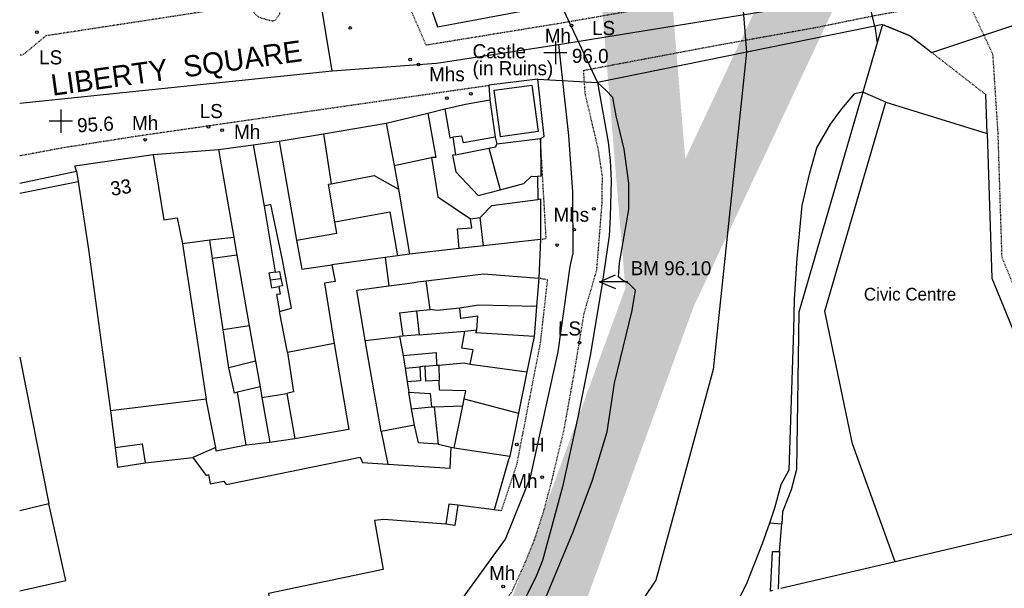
# Model space of a CAD drawing. Header units: metres. Extents: x 611948 to 1225781, y 656699 to 1316021.
# Tile 73 of 169: x 612748 to 612887, y 658626 to 658706. Entities that reach past the tile are written whole.
import ezdxf

# ---------------------------------------------------------------- set-up
doc = ezdxf.new("R2010")
doc.units = ezdxf.units.M
doc.linetypes.add('4696-12$0$PECK', pattern=[0.2, 0.1, -0.1])
for name, color, linetype in [('- EXTENT OF CHANNEL SURVEY', 150, 'Continuous'), ('4696-12$0$BLD_INN_W', 253, 'Continuous'), ('4696-12$0$BLD_OTL_P', 253, 'Continuous'), ('4696-12$0$BLD_OTL_S', 253, 'Continuous'), ('4696-12$0$GEN_LIN_D', 253, 'Continuous'), ('4696-12$0$GEN_PCK_D', 253, '4696-12$0$PECK'), ('4696-12$0$HT_CTRL', 253, 'Continuous'), ('4696-12$0$OTHER_SYM', 253, 'Continuous'), ('4696-12$0$POLE_SYMB', 253, 'Continuous'), ('4696-12$0$ROADS', 253, 'Continuous'), ('4696-12$0$ROADS_CTR', 253, 'Continuous'), ('4696-12$0$ROADS_PCK', 253, '4696-12$0$PECK'), ('4696-12$0$WATER_FTR', 253, 'Continuous')]:
    doc.layers.add(name, color=color, linetype=linetype)
doc.styles.add('4696-12$0$STANDARD', font='txt')

# ---------------------------------------------------------------- blocks, each defined once
blk = doc.blocks.new('4696-12$0$13', base_point=(160450.170478, 242323.105036))
blk.add_circle((160450.170478, 242323.105036), 0.187958)
blk = doc.blocks.new('4696-12$0$35', base_point=(150.27109, 306.896499))
for p, q in [((150.27109, 308.539432), (150.27109, 305.253567)), ((151.914023, 306.896499), (148.62816, 306.896499))]:
    blk.add_line(p, q)
blk = doc.blocks.new('4696-12$0$34', base_point=(140.879497, 309.117412))
for p, q in [((140.739761, 309.117412), (142.970666, 310.083172)), ((140.739761, 309.117412), (142.970666, 308.151652)), ((144.748461, 309.117412), (140.739761, 309.117412))]:
    blk.add_line(p, q)
blk = doc.blocks.new('4696-12')
at = {"layer": '4696-12$0$BLD_INN_W', "flags": 128}
for points in [[(612820.394, 658696.873), (612821.307, 658690.275), (612815.978, 658689.538), (612815.065, 658696.136), (612820.394, 658696.873)], [(612814.473, 658694.778), (612815.224, 658689.485)], [(612872.006, 658629.277), (612865.922, 658646.01), (612862.011, 658664.785), (612870.644, 658694.436)], [(612805.628, 658692.883), (612806.776, 658686.609), (612806.167, 658686.595)], [(612808.06, 658693.478), (612808.795, 658689.399), (612809.203, 658689.455)], [(612799.735, 658691.485), (612800.848, 658685.454)], [(612784.524, 658688.894), (612787.03, 658674.874)], [(612790.854, 658689.972), (612791.947, 658682.872)], [(612815.422, 658688.55), (612821.63, 658689.294)], [(612775.912, 658687.742), (612778.105, 658675.262)], [(612780.874, 658688.406), (612782.412, 658679.703)], [(612814.31, 658687.917), (612815.929, 658682.029)], [(612766.68, 658687.033), (612768.152, 658677.742), (612770.077, 658678.037), (612770.817, 658674.37)], [(612800.848, 658685.454), (612806.167, 658686.595)], [(612806.167, 658686.595), (612807.051, 658681), (612811.691, 658677.9)], [(612809.563, 658686.949), (612809.132, 658686.939), (612809.615, 658684.562), (612812.813, 658681.227), (612815.929, 658682.029)], [(612755.758, 658684.636), (612755.993, 658683.168)], [(612800.848, 658685.454), (612801.463, 658682.124)], [(612747.715, 658681.517), (612755.993, 658683.168)], [(612755.993, 658683.168), (612757.498, 658673.572), (612760.612, 658650.65)], [(612815.929, 658682.029), (612819.279, 658682.892), (612820.374, 658683.958), (612821.239, 658683.9)], [(612813.084, 658678.109), (612814.723, 658679.77), (612821.259, 658680.623)], [(612810.08, 658673.672), (612809.842, 658676.463), (612811.897, 658676.609), (612811.691, 658677.9)], [(612811.691, 658677.9), (612813.084, 658678.109)], [(612813.554, 658674.061), (612813.084, 658678.109)], [(612787.03, 658674.874), (612792.733, 658675.863), (612792.444, 658677.457)], [(612778.105, 658675.262), (612774.693, 658674.861)], [(612778.105, 658675.262), (612778.55, 658672.733)], [(612787.03, 658674.874), (612787.763, 658670.776), (612792.017, 658671.376)], [(612778.55, 658672.733), (612775.086, 658672.272)], [(612778.55, 658672.733), (612780.306, 658662.746)], [(612783.987, 658670.338), (612783.072, 658670.198), (612783.249, 658669.229)], [(612783.249, 658669.229), (612784.787, 658669.419)], [(612783.249, 658669.229), (612783.456, 658668.119), (612784.489, 658668.316)], [(612806, 658665.05), (612805.403, 658669.127)], [(612821.082, 658665.482), (612812.846, 658665.656), (612810.188, 658665.217)], [(612785.709, 658658.943), (612784.591, 658664.762)], [(612801.616, 658664.548), (612804.024, 658664.829)], [(612801.616, 658664.548), (612802.108, 658661.265)], [(612780.306, 658662.746), (612776.62, 658662.176)], [(612780.306, 658662.746), (612781.188, 658657.733)], [(612820.742, 658661.204), (612812.449, 658661.71), (612812.592, 658662.144)], [(612796.773, 658660.632), (612801.638, 658661.221)], [(612747.715, 658658.3), (612751.854, 658637.504)], [(612802.154, 658658.513), (612802.41, 658656.74)], [(612781.188, 658657.733), (612777.397, 658656.782)], [(612781.188, 658657.733), (612781.834, 658654.055)], [(612802.41, 658656.74), (612804.5, 658656.914)], [(612802.41, 658656.74), (612802.692, 658654.791)], [(612805.282, 658656.985), (612806.872, 658657.126)], [(612807.231, 658657.151), (612807.26, 658654.992)], [(612811.656, 658657.297), (612819.716, 658656.178)], [(612781.834, 658654.055), (612778.616, 658653.302)], [(612781.834, 658654.055), (612782.097, 658652.559)], [(612782.097, 658652.559), (612785.631, 658653.149)], [(612782.097, 658652.559), (612783.217, 658646.188)], [(612803.349, 658650.957), (612802.953, 658653.323)], [(612810.798, 658652.39), (612818.521, 658650.328)], [(612803.349, 658650.957), (612806.173, 658651.234)], [(612803.741, 658648.615), (612803.349, 658650.957)], [(612761.283, 658645.482), (612761.599, 658642.67), (612765.523, 658643.288)], [(612809.398, 658645.436), (612817.278, 658644.234)]]:
    blk.add_lwpolyline(points, dxfattribs=at)
at = {"layer": '4696-12$0$BLD_OTL_P', "flags": 128}
for points in [[(612805.628, 658692.883), (612808.06, 658693.478)], [(612747.715, 658682.956), (612755.758, 658684.636)], [(612777.397, 658656.782), (612776.62, 658662.176)], [(612779.842, 658645.786), (612778.616, 658653.302)]]:
    blk.add_lwpolyline(points, dxfattribs=at)
at = {"layer": '4696-12$0$BLD_OTL_S', "flags": 128}
for points in [[(612803.835, 658714.343), (612807.006, 658705.138), (612818.958, 658707.349), (612818.696, 658708.622), (612824.215, 658709.803)], [(612821.243, 658697.72), (612814.302, 658696.832)], [(612821.63, 658689.294), (612822.158, 658689.559), (612821.243, 658697.72)], [(612814.302, 658696.832), (612814.473, 658694.778)], [(612867.412, 658695.858), (612858.329, 658664.647), (612857.966, 658642.346), (612857.2, 658639.451), (612856.003, 658636.338), (612855.877, 658634.663)], [(612870.644, 658694.436), (612867.412, 658695.858)], [(612808.06, 658693.478), (612810.994, 658694.15), (612814.473, 658694.778)], [(612814.473, 658694.778), (612815.224, 658689.485)], [(612870.644, 658694.436), (612885.052, 658690.008)], [(612799.735, 658691.485), (612805.628, 658692.883)], [(612805.628, 658692.883), (612806.776, 658686.609), (612806.167, 658686.595)], [(612808.06, 658693.478), (612808.795, 658689.399), (612809.203, 658689.455)], [(612790.854, 658689.972), (612799.735, 658691.485)], [(612799.735, 658691.485), (612800.848, 658685.454)], [(612780.874, 658688.406), (612784.524, 658688.894)], [(612784.524, 658688.894), (612790.854, 658689.972)], [(612784.524, 658688.894), (612787.03, 658674.874)], [(612790.854, 658689.972), (612791.947, 658682.872)], [(612815.224, 658689.485), (612810.72, 658688.651), (612810.47, 658689.635), (612809.203, 658689.455)], [(612809.203, 658689.455), (612809.563, 658686.949)], [(612815.224, 658689.485), (612815.422, 658688.55)], [(612815.422, 658688.55), (612821.63, 658689.294)], [(612821.63, 658689.294), (612821.696, 658683.936), (612821.239, 658683.9)], [(612885.052, 658690.008), (612885.703, 658669.479), (612898.275, 658638.778)], [(612766.68, 658687.033), (612775.912, 658687.742)], [(612775.912, 658687.742), (612780.874, 658688.406)], [(612775.912, 658687.742), (612778.105, 658675.262)], [(612780.874, 658688.406), (612782.412, 658679.703)], [(612809.563, 658686.949), (612814.31, 658687.917)], [(612814.31, 658687.917), (612815.279, 658688.115), (612815.422, 658688.55)], [(612755.758, 658684.636), (612755.563, 658685.394), (612766.68, 658687.033)], [(612766.68, 658687.033), (612768.152, 658677.742), (612770.077, 658678.037), (612770.817, 658674.37)], [(612800.848, 658685.454), (612806.167, 658686.595)], [(612806.167, 658686.595), (612807.051, 658681), (612811.691, 658677.9)], [(612809.563, 658686.949), (612809.132, 658686.939), (612809.615, 658684.562), (612812.813, 658681.227), (612815.929, 658682.029)], [(612755.758, 658684.636), (612755.993, 658683.168)], [(612800.848, 658685.454), (612801.463, 658682.124)], [(612755.993, 658683.168), (612757.498, 658673.572), (612760.612, 658650.65)], [(612791.947, 658682.872), (612798.042, 658684.057), (612801.463, 658682.124)], [(612815.929, 658682.029), (612819.279, 658682.892), (612820.374, 658683.958), (612821.239, 658683.9)], [(612821.239, 658683.9), (612821.259, 658680.623)], [(612792.444, 658677.457), (612791.566, 658682.798), (612791.947, 658682.872)], [(612801.463, 658682.124), (612803.061, 658672.886)], [(612813.084, 658678.109), (612814.723, 658679.77), (612821.259, 658680.623)], [(612821.259, 658680.623), (612821.638, 658680.733), (612821.662, 658674.968)], [(612784.591, 658664.762), (612786.283, 658665.206), (612785.042, 658672.088), (612783.372, 658679.927), (612782.412, 658679.703)], [(612782.412, 658679.703), (612783.987, 658670.338)], [(612792.444, 658677.457), (612800.268, 658678.878), (612801.361, 658672.654)], [(612810.08, 658673.672), (612809.842, 658676.463), (612811.897, 658676.609), (612811.691, 658677.9)], [(612811.691, 658677.9), (612813.084, 658678.109)], [(612813.554, 658674.061), (612813.084, 658678.109)], [(612787.03, 658674.874), (612792.733, 658675.863), (612792.444, 658677.457)], [(612774.693, 658674.861), (612770.817, 658674.37)], [(612775.086, 658672.272), (612774.693, 658674.861)], [(612778.105, 658675.262), (612778.55, 658672.733)], [(612787.03, 658674.874), (612787.763, 658670.776), (612792.017, 658671.376)], [(612821.662, 658674.968), (612813.554, 658674.061)], [(612770.817, 658674.37), (612774.166, 658652.342)], [(612810.08, 658673.672), (612803.061, 658672.886)], [(612813.554, 658674.061), (612810.08, 658673.672)], [(612776.62, 658662.176), (612775.086, 658672.272)], [(612778.55, 658672.733), (612780.306, 658662.746)], [(612799.598, 658672.413), (612792.017, 658671.376)], [(612801.361, 658672.654), (612799.598, 658672.413)], [(612792.017, 658671.376), (612792.476, 658668.998), (612790.982, 658668.762), (612792.337, 658660.205)], [(612783.987, 658670.338), (612784.596, 658670.45), (612784.787, 658669.419)], [(612784.787, 658669.419), (612785.008, 658668.392), (612784.489, 658668.316)], [(612804.214, 658668.948), (612805.403, 658669.127)], [(612805.403, 658669.127), (612813.537, 658670.091), (612821.4, 658669.474)], [(612821.4, 658669.474), (612821.082, 658665.482)], [(612784.489, 658668.316), (612784.698, 658667.221), (612784.183, 658667.166), (612784.591, 658664.762)], [(612796.773, 658660.632), (612795.575, 658667.795), (612800.131, 658668.403)], [(612800.131, 658668.403), (612803.438, 658668.844)], [(612803.438, 658668.844), (612804.214, 658668.948)], [(612804.024, 658664.829), (612806, 658665.05)], [(612810.188, 658665.217), (612806.996, 658664.917), (612806, 658665.05)], [(612821.082, 658665.482), (612812.846, 658665.656), (612810.188, 658665.217)], [(612812.592, 658662.144), (612812.728, 658664.078), (612810.321, 658663.772), (612810.188, 658665.217)], [(612821.082, 658665.482), (612820.742, 658661.204)], [(612785.709, 658658.943), (612784.591, 658664.762)], [(612804.024, 658664.829), (612804.413, 658661.455)], [(612780.306, 658662.746), (612781.188, 658657.733)], [(612810.88, 658661.99), (612812.592, 658662.144)], [(612820.742, 658661.204), (612812.449, 658661.71), (612812.592, 658662.144)], [(612796.773, 658660.632), (612801.638, 658661.221)], [(612802.108, 658661.265), (612801.638, 658661.221)], [(612801.638, 658661.221), (612802.154, 658658.513)], [(612804.413, 658661.455), (612802.108, 658661.265)], [(612811.656, 658657.297), (612812.069, 658659.313), (612810.463, 658659.558), (612810.88, 658661.99)], [(612820.742, 658661.204), (612819.716, 658656.178)], [(612792.337, 658660.205), (612785.709, 658658.943)], [(612799.035, 658647.751), (612796.773, 658660.632)], [(612747.715, 658658.3), (612751.854, 658637.504)], [(612785.709, 658658.943), (612786.592, 658653.348), (612785.631, 658653.149)], [(612802.154, 658658.513), (612806.845, 658658.92), (612806.872, 658657.126)], [(612802.154, 658658.513), (612802.41, 658656.74)], [(612778.616, 658653.302), (612778.187, 658653.191), (612777.397, 658656.782)], [(612781.188, 658657.733), (612781.834, 658654.055)], [(612802.41, 658656.74), (612804.5, 658656.914)], [(612802.41, 658656.74), (612802.692, 658654.791)], [(612804.5, 658656.914), (612804.594, 658654.908), (612802.692, 658654.791)], [(612805.282, 658656.985), (612804.5, 658656.914)], [(612805.282, 658656.985), (612806.872, 658657.126)], [(612807.26, 658654.992), (612805.357, 658654.9), (612805.282, 658656.985)], [(612806.872, 658657.126), (612807.231, 658657.151)], [(612807.231, 658657.151), (612810.814, 658657.457), (612811.656, 658657.297)], [(612811.656, 658657.297), (612819.716, 658656.178)], [(612819.716, 658656.178), (612818.521, 658650.328)], [(612781.834, 658654.055), (612782.097, 658652.559)], [(612802.692, 658654.791), (612802.953, 658653.323)], [(612810.798, 658652.39), (612811.026, 658653.524), (612807.316, 658653.621), (612807.26, 658654.992)], [(612774.166, 658652.342), (612760.612, 658650.65)], [(612782.097, 658652.559), (612783.217, 658646.188)], [(612785.631, 658653.149), (612786.761, 658646.722)], [(612802.953, 658653.323), (612805.98, 658653.109), (612806.173, 658651.234)], [(612803.349, 658650.957), (612802.953, 658653.323)], [(612810.598, 658651.396), (612810.798, 658652.39)], [(612810.798, 658652.39), (612818.521, 658650.328)], [(612803.349, 658650.957), (612806.173, 658651.234)], [(612803.741, 658648.615), (612803.349, 658650.957)], [(612806.173, 658651.234), (612806.529, 658651.242)], [(612806.529, 658651.242), (612807.127, 658645.945)], [(612809.398, 658645.436), (612810.598, 658651.396)], [(612760.612, 658650.65), (612761.283, 658645.482)], [(612818.521, 658650.328), (612817.278, 658644.234)], [(612803.741, 658648.615), (612799.035, 658647.751)], [(612807.127, 658645.945), (612804.302, 658646.138), (612803.741, 658648.615)], [(612761.283, 658645.482), (612765.083, 658645.997), (612765.523, 658643.288)], [(612761.283, 658645.482), (612761.599, 658642.67), (612765.523, 658643.288)], [(612783.217, 658646.188), (612779.842, 658645.786)], [(612786.761, 658646.722), (612783.217, 658646.188)], [(612799.99, 658643.092), (612808.827, 658642.528), (612808.939, 658645.527)], [(612808.939, 658645.527), (612809.398, 658645.436)], [(612809.398, 658645.436), (612817.278, 658644.234)], [(612765.523, 658643.288), (612772.313, 658644.07)], [(612772.313, 658644.07), (612773.88, 658641.901)], [(612773.88, 658641.901), (612774.173, 658641.495), (612774.526, 658641.629), (612774.758, 658640.313), (612776.705, 658640.686), (612777.02, 658640.235), (612796.065, 658644.104), (612796.361, 658643.324), (612799.99, 658643.092)], [(612817.278, 658644.234), (612817.072, 658643.576)], [(612817.072, 658643.576), (612815.077, 658636.617)], [(612747.715, 658625.129), (612754.25, 658626.589), (612751.854, 658637.504)], [(612751.854, 658637.504), (612747.715, 658636.51)], [(612809.896, 658637.278), (612808.607, 658637.442), (612808.212, 658634.588)], [(612815.077, 658636.617), (612809.896, 658637.278)], [(612808.212, 658634.588), (612799.408, 658635.26), (612798.064, 658635.129), (612799.302, 658628.17), (612783.047, 658624.769), (612784.579, 658614.76)], [(612855.582, 658630.727), (612855.877, 658634.663)], [(612897.178, 658635.175), (612872.006, 658629.277)], [(612855.582, 658630.727), (612855.387, 658625.366)], [(612872.006, 658629.277), (612855.754, 658625.455)]]:
    blk.add_lwpolyline(points, dxfattribs=at)
at = {"layer": '4696-12$0$GEN_LIN_D', "flags": 128}
for points in [[(612849.864, 658714.498), (612850.872, 658701.53), (612846.166, 658656.555), (612838.015, 658626.669), (612829.282, 658613.666), (612808.323, 658583.392), (612794.835, 658558.823), (612787.461, 658536.312), (612789.013, 658506.814), (612797.552, 658476.151), (612805.218, 658461.092), (612822.101, 658444.208), (612844.031, 658428.683), (612870.424, 658406.171), (612888.278, 658388.123), (612900.698, 658367.552), (612905.356, 658355.714), (612906.932, 658349.343)], [(612870.207, 658705.46), (612869.113, 658705.237)], [(612870.207, 658705.46), (612869.444, 658702.839)], [(612869.113, 658705.237), (612829.713, 658697.243)], [(612869.113, 658705.237), (612869.444, 658702.839)], [(612869.444, 658702.839), (612867.412, 658695.858)], [(612829.713, 658697.243), (612831.244, 658688.767), (612831.554, 658686.182), (612831.667, 658683.339), (612831.55, 658678.18), (612831.38, 658675.508), (612830.366, 658668.399), (612828.674, 658658.531), (612827.006, 658650.01), (612824.762, 658639.876), (612821.915, 658629.424), (612821.001, 658627.067), (612819.074, 658623.367)], [(612867.412, 658695.858), (612866.22, 658695.622)], [(612885.052, 658690.008), (612884.856, 658695.505)], [(612821.662, 658674.968), (612821.4, 658669.474)], [(612799.598, 658672.413), (612800.131, 658668.403)], [(612803.061, 658672.886), (612801.361, 658672.654)], [(612856.919, 658642.294), (612857.595, 658662.126)], [(612804.413, 658661.455), (612810.88, 658661.99)], [(612792.337, 658660.205), (612794.431, 658648.007), (612786.761, 658646.722)], [(612775.535, 658645.487), (612774.166, 658652.342)], [(612806.529, 658651.242), (612810.598, 658651.396)], [(612799.035, 658647.751), (612799.99, 658643.092)], [(612775.535, 658645.487), (612772.313, 658644.07)], [(612779.842, 658645.786), (612775.597, 658644.955), (612775.535, 658645.487)], [(612807.127, 658645.945), (612808.939, 658645.527)], [(612809.896, 658637.278), (612809.499, 658634.41), (612808.212, 658634.588)], [(612854.172, 658634.784), (612855.877, 658634.663)], [(612854.59, 658625.174), (612854.298, 658625.103), (612854.581, 658630.746), (612855.582, 658630.727)]]:
    blk.add_lwpolyline(points, dxfattribs=at)
at = {"layer": '4696-12$0$GEN_PCK_D', "flags": 128}
for points in [[(612870.207, 658705.46), (612874.108, 658703.871), (612877.188, 658701.474)], [(612884.563, 658703.937), (612885.815, 658701.259), (612886.551, 658690.056), (612887.109, 658672.458), (612900.69, 658639.743), (612901.209, 658637.738), (612900.987, 658636.072), (612900.613, 658635.182), (612897.375, 658634.358), (612897.178, 658635.175)], [(612877.188, 658701.474), (612884.856, 658695.505)]]:
    blk.add_lwpolyline(points, dxfattribs=at)
at = {"layer": '4696-12$0$ROADS', "flags": 128}
for points in [[(612869.113, 658705.237), (612866.659, 658715.524)], [(612803.835, 658714.343), (612807.006, 658705.138), (612818.958, 658707.349), (612818.696, 658708.622), (612824.215, 658709.803)], [(612824.839, 658707.604), (612829.713, 658697.243)], [(612870.207, 658705.46), (612869.113, 658705.237)], [(612870.207, 658705.46), (612874.108, 658703.871), (612877.188, 658701.474)], [(612884.563, 658703.937), (612892.505, 658706.59)], [(612869.113, 658705.237), (612829.713, 658697.243)], [(612877.188, 658701.474), (612884.563, 658703.937)], [(612829.713, 658697.243), (612831.244, 658688.767), (612831.554, 658686.182), (612831.667, 658683.339), (612831.55, 658678.18), (612831.38, 658675.508), (612830.366, 658668.399), (612828.674, 658658.531), (612827.006, 658650.01), (612824.762, 658639.876), (612821.915, 658629.424), (612821.001, 658627.067), (612819.074, 658623.367)], [(612821.243, 658697.72), (612814.302, 658696.832)], [(612821.63, 658689.294), (612822.158, 658689.559), (612821.243, 658697.72)], [(612821.243, 658697.72), (612829.713, 658697.243)], [(612821.243, 658697.72), (612829.713, 658697.243)], [(612814.302, 658696.832), (612814.473, 658694.778)], [(612808.06, 658693.478), (612810.994, 658694.15), (612814.473, 658694.778)], [(612799.735, 658691.485), (612805.628, 658692.883)], [(612805.628, 658692.883), (612808.06, 658693.478)], [(612790.854, 658689.972), (612799.735, 658691.485)], [(612780.874, 658688.406), (612784.524, 658688.894)], [(612784.524, 658688.894), (612790.854, 658689.972)], [(612821.63, 658689.294), (612821.696, 658683.936), (612821.239, 658683.9)], [(612766.68, 658687.033), (612775.912, 658687.742)], [(612775.912, 658687.742), (612780.874, 658688.406)], [(612755.758, 658684.636), (612755.563, 658685.394), (612766.68, 658687.033)], [(612747.715, 658682.956), (612755.758, 658684.636)], [(612821.239, 658683.9), (612821.259, 658680.623)], [(612821.259, 658680.623), (612821.638, 658680.733), (612821.662, 658674.968)], [(612821.662, 658674.968), (612821.4, 658669.474)], [(612821.4, 658669.474), (612821.082, 658665.482)], [(612821.082, 658665.482), (612820.742, 658661.204)], [(612820.742, 658661.204), (612819.716, 658656.178)], [(612819.716, 658656.178), (612818.521, 658650.328)], [(612818.521, 658650.328), (612817.278, 658644.234)], [(612817.278, 658644.234), (612817.072, 658643.576)], [(612817.072, 658643.576), (612815.077, 658636.617)], [(612809.896, 658637.278), (612808.607, 658637.442), (612808.212, 658634.588)], [(612815.077, 658636.617), (612809.896, 658637.278)], [(612808.212, 658634.588), (612799.408, 658635.26), (612798.064, 658635.129), (612799.302, 658628.17), (612783.047, 658624.769), (612784.579, 658614.76)]]:
    blk.add_lwpolyline(points, dxfattribs=at)
at = {"layer": '4696-12$0$ROADS_CTR', "flags": 128}
for points in [[(612824.196, 658702.608), (612874.317, 658710.73), (612884.403, 658713.105), (612893.438, 658716.102), (612914.048, 658724.8), (612992.876, 658769.205), (613023.153, 658784.454), (613035.777, 658787.979)], [(612792.077, 658698.891), (612790.26, 658709.82)], [(612792.077, 658698.891), (612806.858, 658699.969), (612824.196, 658702.608)], [(612824.196, 658702.608), (612825.611, 658689.722), (612826.177, 658681.74), (612826.234, 658672.845)], [(612747.715, 658694.278), (612792.077, 658698.891)], [(612765.029, 658493.235), (612765.332, 658493.719), (612762.037, 658519.38), (612761.9, 658527.328), (612761.95, 658534.629), (612762.54, 658545.407), (612763.817, 658552.635), (612767.505, 658560.994), (612771.645, 658569.338), (612774.991, 658574.984), (612816.672, 658632.488), (612820.2, 658641.257), (612824.135, 658659.034), (612825.838, 658671.135), (612826.234, 658672.845)]]:
    blk.add_lwpolyline(points, dxfattribs=at)
at = {"layer": '4696-12$0$ROADS_PCK', "flags": 128}
for points in [[(612790.26, 658709.82), (612801.469, 658711.533), (612805.377, 658702.556), (612825.209, 658705.783), (612847.758, 658709.728), (612874.871, 658715.195), (612878.759, 658716.32), (612898.036, 658722.379), (612904.794, 658725.853), (612929.631, 658740.213), (612946.495, 658749.776), (612960.167, 658757.719), (612974.07, 658765.566), (612995.193, 658776.644), (613016.472, 658787.649), (613027.553, 658793.199), (613031.518, 658795.445), (613035.052, 658797.655), (613038.157, 658799.755), (613041.306, 658802.11), (613050.12, 658810.329), (613062.973, 658824.402), (613073.142, 658837.046), (613078.346, 658843.118)], [(612751.49, 658703.894), (612781.858, 658708.535), (612780.904, 658707.434), (612780.943, 658707.099), (612781.713, 658706.459), (612783.567, 658705.965), (612783.939, 658706.022), (612784.654, 658706.965), (612784.444, 658708.226), (612784.179, 658708.54), (612783.144, 658708.731), (612790.26, 658709.82)], [(612747.715, 658483.451), (612769.956, 658489.566), (612770.327, 658490.057), (612770.053, 658490.991), (612768.342, 658498.397), (612767.346, 658502.134), (612766.631, 658505.803), (612765.125, 658517.837), (612764.508, 658529.839), (612764.452, 658533.572), (612764.747, 658537.567), (612764.899, 658542.27), (612765.182, 658545.579), (612766.244, 658549.336), (612767.512, 658552.894), (612769.126, 658556.969), (612772.991, 658563.836), (612775.026, 658567.233), (612779.751, 658574.246), (612784.26, 658580.644), (612789.7, 658587.52), (612806.52, 658608.411), (612808.802, 658612.068), (612813.413, 658618.494), (612817.664, 658625.165), (612819.361, 658628.886), (612820.76, 658632.295), (612822.094, 658636.389), (612823.15, 658640.349), (612824.991, 658648.01), (612826.465, 658656.172), (612827.834, 658664.483), (612829.631, 658670.619), (612830.371, 658679.831), (612830.435, 658683.897), (612829.842, 658687.796), (612827.995, 658695.631), (612827.77, 658698.953), (612845.152, 658702.228), (612860.967, 658705.086), (612869.389, 658706.794), (612877.131, 658708.162), (612881.546, 658708.426), (612882.641, 658708.045), (612884.563, 658703.937)], [(612751.49, 658703.894), (612748.398, 658701.321), (612748.014, 658701.117), (612747.715, 658701.083)], [(612747.715, 658686.859), (612753.934, 658688.013), (612765.198, 658689.77), (612814.302, 658696.832)], [(612821.662, 658674.968), (612822.446, 658675.137), (612821.63, 658689.294)], [(612818.353, 658643.403), (612821.644, 658660.286), (612822.656, 658669.235), (612821.4, 658669.474)], [(612818.353, 658643.403), (612816.069, 658636.491), (612815.077, 658636.617)]]:
    blk.add_lwpolyline(points, dxfattribs=at)
at = {"layer": '4696-12$0$WATER_FTR', "flags": 128}
for points in [[(612869.113, 658705.237), (612866.659, 658715.524)], [(612849.864, 658714.498), (612850.872, 658701.53), (612846.166, 658656.555), (612838.015, 658626.669), (612829.282, 658613.666), (612808.323, 658583.392), (612794.835, 658558.823), (612787.461, 658536.312), (612789.013, 658506.814), (612797.552, 658476.151), (612805.218, 658461.092), (612822.101, 658444.208), (612844.031, 658428.683), (612870.424, 658406.171), (612888.278, 658388.123), (612900.698, 658367.552), (612905.356, 658355.714), (612906.932, 658349.343)], [(612824.839, 658707.604), (612829.713, 658697.243)], [(612869.113, 658705.237), (612829.713, 658697.243)], [(612869.113, 658705.237), (612869.444, 658702.839)], [(612869.444, 658702.839), (612867.412, 658695.858)], [(612821.297, 658621.612), (612826.272, 658633.508), (612829.008, 658640.832), (612831.095, 658647.71), (612832.164, 658654.593), (612834.659, 658664.885), (612835.129, 658667.791), (612834.169, 658668.71), (612833.269, 658669.199), (612832.699, 658669.695), (612832.835, 658671.653), (612834.195, 658679.203), (612834.165, 658682.936), (612833.5, 658687.799), (612832.381, 658692.526), (612831.894, 658695.106), (612830.958, 658696.102), (612829.713, 658697.243)], [(612867.412, 658695.858), (612866.22, 658695.622)], [(612857.595, 658662.126), (612857.715, 658666.529), (612858.073, 658672.253), (612858.799, 658679.788), (612859.892, 658684.409), (612860.882, 658687.963), (612862.791, 658691.306), (612864.394, 658693.475), (612866.22, 658695.622)], [(612856.919, 658642.294), (612857.595, 658662.126)], [(612854.172, 658634.784), (612854.904, 658636.899), (612855.822, 658640.246), (612856.919, 658642.294)], [(612838.425, 658605.423), (612838.838, 658605.862), (612845.1, 658615.457), (612848.483, 658621.415), (612850.896, 658626.091), (612853.159, 658631.856), (612854.172, 658634.784)]]:
    blk.add_lwpolyline(points, dxfattribs=at)
at = {"layer": '4696-12$0$HT_CTRL'}
for name, p in [('4696-12$0$35', (612823.753, 658701.458)), ('4696-12$0$35', (612753.546, 658691.752)), ('4696-12$0$34', (612830.175, 658668.979))]:
    blk.add_blockref(name, p, dxfattribs=at)
at = {"layer": '4696-12$0$OTHER_SYM'}
for p in [(612826.032, 658705.318), (612794.641, 658704.966), (612803.121, 658700.501), (612804.331, 658699.791), (612811.763, 658695.608), (612808.353, 658695.005), (612776.462, 658690.471), (612765.517, 658689.116), (612829.223, 658679.313), (612826.433, 658676.366), (612823.99, 658674.18), (612818.28, 658645.883), (612821.887, 658641.262), (612816.355, 658625.746)]:
    blk.add_blockref('4696-12$0$13', p, dxfattribs=at)
at = {"layer": '4696-12$0$POLE_SYMB'}
for p in [(612750.17, 658704.374), (612774.521, 658690.937), (612827.188, 658660.328)]:
    blk.add_blockref('4696-12$0$13', p, dxfattribs=at)
at = {"layer": '4696-12$0$BLD_OTL_S', "style": '4696-12$0$STANDARD'}
blk.add_text('33', height=2, rotation=9.2, dxfattribs=at).set_placement((612760.762, 658681.137))
blk.add_text('Civic Centre', height=1.8, dxfattribs=at).set_placement((612867.542, 658666.312))
at = {"layer": '4696-12$0$HT_CTRL', "style": '4696-12$0$STANDARD'}
for s, rotation, p in [('96.0', -0.3, (612826.097, 658700.01)), ('95.6', 3.1, (612755.917, 658690.153)), ('BM 96.10', -0.1, (612834.437, 658669.902))]:
    blk.add_text(s, height=2, rotation=rotation, dxfattribs=at).set_placement(p)
at = {"layer": '4696-12$0$OTHER_SYM', "style": '4696-12$0$STANDARD'}
for s, p in [('Mh', (612822.249, 658702.873)), ('Castle', (612812.001, 658700.664)), ('(in Ruins)', (612812.001, 658698.264)), ('Mhs', (612805.828, 658697.407)), ('Mh', (612763.658, 658690.498)), ('Mh', (612778.14, 658689.238)), ('Mhs', (612823.486, 658677.496)), ('H', (612820.283, 658644.885)), ('Mh', (612817.5, 658639.718)), ('Mh', (612814.353, 658626.668))]:
    blk.add_text(s, height=2, rotation=-0.1, dxfattribs=at).set_placement(p)
at = {"layer": '4696-12$0$POLE_SYMB', "style": '4696-12$0$STANDARD'}
for p in [(612828.957, 658703.958), (612750.48, 658699.802), (612773.275, 658692.181), (612824.117, 658661.354)]:
    blk.add_text('LS', height=2, rotation=-0.1, dxfattribs=at).set_placement(p)
at = {"layer": '4696-12$0$ROADS', "style": '4696-12$0$STANDARD'}
blk.add_text('LIBERTY  SQUARE', height=3, rotation=7.9, dxfattribs=at).set_placement((612752.383, 658695.339))
blk.add_text('LIBERTY  SQUARE', height=3, rotation=7.9, dxfattribs=at).set_placement((612752.383, 658695.339))
blk = doc.blocks.new('OS Mapping')
blk.add_blockref('4696-12', (0, 0))

msp = doc.modelspace()

# ---------------------------------------------------------------- linework, layer by layer
at = {"layer": '- EXTENT OF CHANNEL SURVEY'}
for points in [[(612878.53, 657995.1, 10, 10, 0), (612861.1, 658073.3, 10, 10, 0), (612882.12, 658191.97, 10, 10, 0), (612892.01, 658278.5, 10, 10, 0), (612910.56, 658337.1, 10, 10, 0), (612887.07, 658389.01, 10, 10, 0), (612825.24, 658444.64, 10, 10, 0), (612796.72, 658484.43, 10, 10, 0), (612786.82, 658556.12, 10, 10, 0), (612820.21, 658616.69, 10, 10, 0), (612838.76, 658667.37, 10, 10, 0), (612834.92, 658713.59, 10, 10, 0), (612805.98, 658795.57, 10, 10, 0), (612809.6, 658875.55, 10, 10, 0), (612804.14, 658929.53, 10, 10, 0), (612799, 658967.12, 10, 10, 0), (612746.69, 659052.35, 0, 0, 0)], [(612838.76, 658667.37, 10, 10, 0), (612864.95, 658723.08, 10, 10, 0), (612856.01, 658804.31, 10, 10, 0), (612856.89, 658910.74, 10, 10, 0), (612845.22, 658959.26, 10, 10, 0), (612799, 658967.12, 0, 0, 0)]]:
    msp.add_lwpolyline(points, format="xyseb", dxfattribs=at)

# ---------------------------------------------------------------- block references
msp.add_blockref('OS Mapping', (0, 0))

doc.saveas('drawing.dxf')
